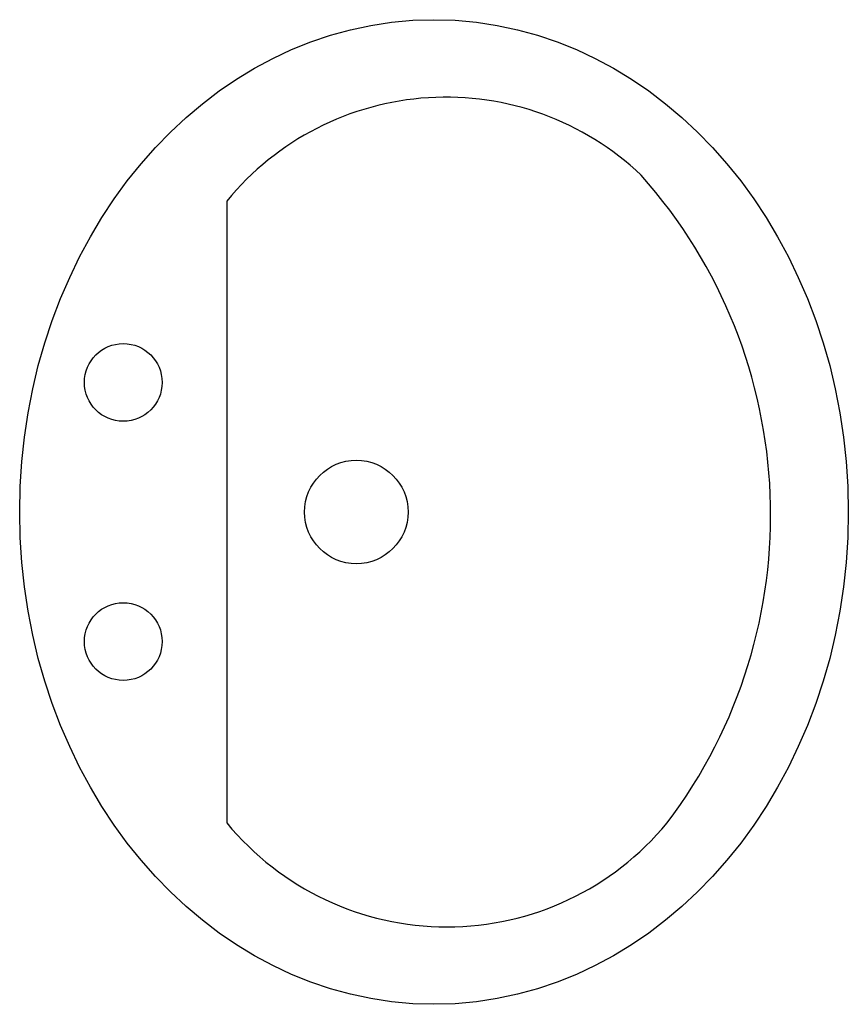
# Model space of a CAD drawing. Extents: x 3 to 19, y -9.5 to 9.5.
import ezdxf

# ---------------------------------------------------------------- set-up
doc = ezdxf.new("R2010")
doc.units = 0
doc.header["$LTSCALE"] = 9.999998
doc.header["$MEASUREMENT"] = 0
doc.layers.get('0').update_dxf_attribs({"linetype": 'CONTINUOUS'})

# ---------------------------------------------------------------- blocks, each defined once
blk = doc.blocks.new('A03CIR')
blk.add_circle((0, 0), 0.5)
at = {"flags": 9}
blk.add_attdef('CPENTID', (0.0001, 0.0001), '', height=0.000496, dxfattribs=at)

msp = doc.modelspace()

# ---------------------------------------------------------------- linework, layer by layer
msp.add_line((7, 6), (7, -6))
for centre, radius in [((5, 2.5), 0.75), ((9.5, 0), 1), ((5, -2.5), 0.75)]:
    msp.add_circle(centre, radius)
for centre, radius, start, end in [((11.232, 2.536), 5.469, 46.4552, 140.6974), ((7.661, -0.054), 9.839, 322.8182, 41.7631), ((11.25, -2.5), 5.506, 219.4725, 320.5275)]:
    msp.add_arc(centre, radius, start, end)

# ---------------------------------------------------------------- block references
at = {"xscale": 16, "yscale": 19}
msp.add_blockref('A03CIR', (11, 0), dxfattribs=at)

doc.saveas('drawing.dxf')
